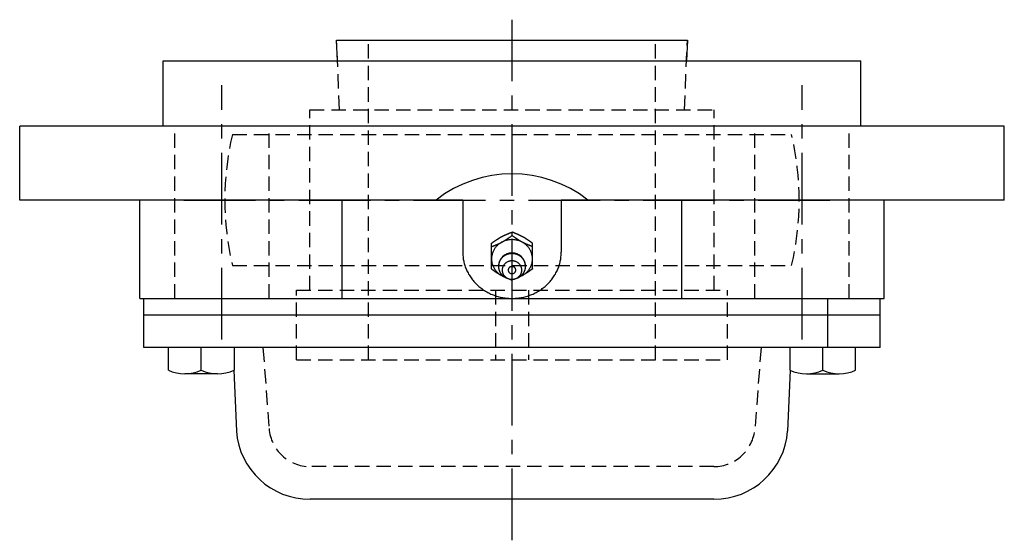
# Model space of a CAD drawing. Extents: x -130 to 297, y -130 to 297.
# Tile 6 of 6: x -120 to 120, y 170 to 297. Entities that reach past the tile are written whole.
import ezdxf

# ---------------------------------------------------------------- set-up
doc = ezdxf.new("R2010")
doc.units = 0
doc.header["$LTSCALE"] = 14
doc.linetypes.add('CENTER', pattern=[2, 1.25, -0.25, 0.25, -0.25])
doc.linetypes.add('HIDDEN', pattern=[0.375, 0.25, -0.125])
doc.layers.get('0').update_dxf_attribs({"linetype": 'CONTINUOUS'})
doc.layers.add('CENTER', color=1, linetype='CENTER')
doc.layers.add('HIDDEN', color=3, linetype='HIDDEN')

msp = doc.modelspace()

# ---------------------------------------------------------------- linework, layer by layer
for p, q in [((-42.54, 287), (-42.75, 292)), ((-42.75, 292), (42.75, 292)), ((42.75, 292), (42.54, 287)), ((-85, 287), (85, 287)), ((-85, 271), (-85, 287)), ((85, 271), (85, 287)), ((120, 271), (-120, 271)), ((-120, 253), (-120, 271)), ((120, 253), (120, 271)), ((-12, 253), (-120, 253)), ((-90.71, 229), (-90.71, 253)), ((-41.36, 229), (-41.36, 253)), ((-12, 253), (-12, 240.28)), ((12, 253), (12, 240.28)), ((120, 253), (12, 253)), ((41.36, 229), (41.36, 253)), ((90.71, 229), (90.71, 253)), ((-5, 236.2), (-5, 242.47)), ((5, 236.2), (5, 242.47)), ((-90.71, 229), (90.71, 229)), ((-89.76, 217), (-89.76, 229)), ((77, 217), (77, 229)), ((89.76, 217), (89.76, 229)), ((-89.76, 225), (89.76, 225)), ((89.76, 217), (-89.76, 217)), ((-83.76, 211.5), (-83.76, 217)), ((-75.76, 211.5), (-75.76, 217)), ((-67.76, 217), (-67.76, 211.5)), ((67.76, 217), (67.76, 211.5)), ((75.76, 211.5), (75.76, 217)), ((83.76, 211.5), (83.76, 217)), ((-67.78, 211.49), (-67.18, 196.64)), ((67.78, 211.49), (67.18, 196.64)), ((-71.76, 210.6), (-79.76, 210.6)), ((71.76, 210.6), (79.76, 210.6)), ((49.23, 180), (-49.23, 180))]:
    msp.add_line(p, q)
at = {"linetype": 'CONTINUOUS'}
msp.add_line((0, 244.34), (0, 245.18), dxfattribs=at)
for points in [[(-5, 242.47, 0), (-4.97, 242.49, 0), (-4.94, 242.51, 0), (-4.91, 242.53, 0), (-4.88, 242.55, 0), (-4.85, 242.57, 0), (-4.82, 242.59, 0), (-4.79, 242.61, 0), (-4.77, 242.63, 0), (-4.74, 242.65, 0), (-4.71, 242.68, 0), (-4.68, 242.69, 0), (-4.65, 242.72, 0), (-4.62, 242.74, 0), (-4.59, 242.76, 0), (-4.56, 242.78, 0), (-4.53, 242.8, 0), (-4.5, 242.82, 0), (-4.47, 242.84, 0), (-4.44, 242.86, 0), (-4.41, 242.88, 0), (-4.38, 242.9, 0), (-4.35, 242.92, 0), (-4.32, 242.94, 0), (-4.29, 242.97, 0), (-4.26, 242.99, 0), (-4.23, 243.01, 0), (-4.21, 243.03, 0), (-4.18, 243.05, 0), (-4.15, 243.07, 0), (-4.12, 243.09, 0), (-4.09, 243.11, 0), (-4.06, 243.13, 0), (-4.03, 243.15, 0), (-4, 243.17, 0), (-3.97, 243.19, 0), (-3.94, 243.21, 0), (-3.91, 243.23, 0), (-3.88, 243.25, 0), (-3.85, 243.27, 0), (-3.82, 243.29, 0), (-3.79, 243.31, 0), (-3.76, 243.33, 0), (-3.73, 243.35, 0), (-3.7, 243.37, 0), (-3.67, 243.39, 0), (-3.64, 243.41, 0), (-3.61, 243.43, 0), (-3.58, 243.45, 0), (-3.55, 243.47, 0), (-3.52, 243.49, 0), (-3.49, 243.5, 0), (-3.46, 243.52, 0), (-3.43, 243.54, 0), (-3.4, 243.56, 0), (-3.37, 243.58, 0), (-3.34, 243.6, 0), (-3.31, 243.62, 0), (-3.28, 243.64, 0), (-3.25, 243.66, 0), (-3.21, 243.68, 0), (-3.18, 243.69, 0), (-3.15, 243.71, 0), (-3.12, 243.73, 0), (-3.09, 243.75, 0), (-3.06, 243.77, 0), (-3.03, 243.79, 0), (-3, 243.81, 0), (-2.97, 243.82, 0), (-2.94, 243.84, 0), (-2.91, 243.86, 0), (-2.88, 243.88, 0), (-2.85, 243.9, 0), (-2.81, 243.91, 0), (-2.78, 243.93, 0), (-2.75, 243.95, 0), (-2.72, 243.97, 0), (-2.69, 243.98, 0), (-2.66, 244, 0), (-2.63, 244.02, 0), (-2.59, 244.03, 0), (-2.56, 244.05, 0), (-2.53, 244.07, 0), (-2.5, 244.09, 0), (-2.47, 244.1, 0), (-2.44, 244.12, 0), (-2.41, 244.13, 0), (-2.37, 244.15, 0), (-2.34, 244.17, 0), (-2.31, 244.18, 0), (-2.28, 244.2, 0), (-2.25, 244.22, 0), (-2.21, 244.23, 0), (-2.18, 244.25, 0), (-2.15, 244.26, 0), (-2.12, 244.28, 0), (-2.09, 244.29, 0), (-2.05, 244.31, 0), (-2.02, 244.33, 0), (-1.99, 244.34, 0), (-1.96, 244.36, 0), (-1.92, 244.37, 0), (-1.89, 244.39, 0), (-1.86, 244.4, 0), (-1.83, 244.42, 0), (-1.79, 244.43, 0), (-1.76, 244.45, 0), (-1.73, 244.46, 0), (-1.7, 244.48, 0), (-1.66, 244.49, 0), (-1.63, 244.51, 0), (-1.6, 244.52, 0), (-1.56, 244.54, 0), (-1.53, 244.55, 0), (-1.5, 244.56, 0), (-1.47, 244.58, 0), (-1.43, 244.59, 0), (-1.4, 244.61, 0), (-1.37, 244.62, 0), (-1.33, 244.64, 0), (-1.3, 244.65, 0), (-1.27, 244.66, 0), (-1.24, 244.68, 0), (-1.2, 244.69, 0), (-1.17, 244.71, 0), (-1.14, 244.72, 0), (-1.1, 244.74, 0), (-1.07, 244.75, 0), (-1.04, 244.76, 0), (-1, 244.78, 0), (-0.97, 244.79, 0), (-0.94, 244.8, 0), (-0.9, 244.82, 0), (-0.87, 244.83, 0), (-0.84, 244.84, 0), (-0.8, 244.86, 0), (-0.77, 244.87, 0), (-0.74, 244.88, 0), (-0.7, 244.9, 0), (-0.67, 244.91, 0), (-0.64, 244.93, 0), (-0.6, 244.94, 0), (-0.57, 244.95, 0), (-0.54, 244.97, 0), (-0.5, 244.98, 0), (-0.47, 244.99, 0), (-0.44, 245.01, 0), (-0.4, 245.02, 0), (-0.37, 245.03, 0), (-0.34, 245.05, 0), (-0.3, 245.06, 0), (-0.27, 245.07, 0), (-0.23, 245.09, 0), (-0.2, 245.1, 0), (-0.17, 245.11, 0), (-0.13, 245.12, 0), (-0.1, 245.14, 0), (-0.07, 245.15, 0), (-0.03, 245.16, 0), (0, 245.18, 0)], [(5, 242.47, 0), (4.97, 242.49, 0), (4.94, 242.51, 0), (4.91, 242.53, 0), (4.88, 242.55, 0), (4.85, 242.57, 0), (4.82, 242.59, 0), (4.79, 242.61, 0), (4.77, 242.63, 0), (4.74, 242.65, 0), (4.71, 242.68, 0), (4.68, 242.69, 0), (4.65, 242.72, 0), (4.62, 242.74, 0), (4.59, 242.76, 0), (4.56, 242.78, 0), (4.53, 242.8, 0), (4.5, 242.82, 0), (4.47, 242.84, 0), (4.44, 242.86, 0), (4.41, 242.88, 0), (4.38, 242.9, 0), (4.35, 242.92, 0), (4.32, 242.94, 0), (4.29, 242.97, 0), (4.26, 242.99, 0), (4.23, 243.01, 0), (4.21, 243.03, 0), (4.18, 243.05, 0), (4.15, 243.07, 0), (4.12, 243.09, 0), (4.09, 243.11, 0), (4.06, 243.13, 0), (4.03, 243.15, 0), (4, 243.17, 0), (3.97, 243.19, 0), (3.94, 243.21, 0), (3.91, 243.23, 0), (3.88, 243.25, 0), (3.85, 243.27, 0), (3.82, 243.29, 0), (3.79, 243.31, 0), (3.76, 243.33, 0), (3.73, 243.35, 0), (3.7, 243.37, 0), (3.67, 243.39, 0), (3.64, 243.41, 0), (3.61, 243.43, 0), (3.58, 243.45, 0), (3.55, 243.47, 0), (3.52, 243.49, 0), (3.49, 243.5, 0), (3.46, 243.52, 0), (3.43, 243.54, 0), (3.4, 243.56, 0), (3.37, 243.58, 0), (3.34, 243.6, 0), (3.31, 243.62, 0), (3.28, 243.64, 0), (3.25, 243.66, 0), (3.21, 243.68, 0), (3.18, 243.69, 0), (3.15, 243.71, 0), (3.12, 243.73, 0), (3.09, 243.75, 0), (3.06, 243.77, 0), (3.03, 243.79, 0), (3, 243.81, 0), (2.97, 243.82, 0), (2.94, 243.84, 0), (2.91, 243.86, 0), (2.88, 243.88, 0), (2.85, 243.9, 0), (2.81, 243.91, 0), (2.78, 243.93, 0), (2.75, 243.95, 0), (2.72, 243.97, 0), (2.69, 243.98, 0), (2.66, 244, 0), (2.63, 244.02, 0), (2.59, 244.03, 0), (2.56, 244.05, 0), (2.53, 244.07, 0), (2.5, 244.09, 0), (2.47, 244.1, 0), (2.44, 244.12, 0), (2.41, 244.13, 0), (2.37, 244.15, 0), (2.34, 244.17, 0), (2.31, 244.18, 0), (2.28, 244.2, 0), (2.25, 244.22, 0), (2.21, 244.23, 0), (2.18, 244.25, 0), (2.15, 244.26, 0), (2.12, 244.28, 0), (2.09, 244.29, 0), (2.05, 244.31, 0), (2.02, 244.33, 0), (1.99, 244.34, 0), (1.96, 244.36, 0), (1.92, 244.37, 0), (1.89, 244.39, 0), (1.86, 244.4, 0), (1.83, 244.42, 0), (1.79, 244.43, 0), (1.76, 244.45, 0), (1.73, 244.46, 0), (1.7, 244.48, 0), (1.66, 244.49, 0), (1.63, 244.51, 0), (1.6, 244.52, 0), (1.56, 244.54, 0), (1.53, 244.55, 0), (1.5, 244.56, 0), (1.47, 244.58, 0), (1.43, 244.59, 0), (1.4, 244.61, 0), (1.37, 244.62, 0), (1.33, 244.64, 0), (1.3, 244.65, 0), (1.27, 244.66, 0), (1.24, 244.68, 0), (1.2, 244.69, 0), (1.17, 244.71, 0), (1.14, 244.72, 0), (1.1, 244.74, 0), (1.07, 244.75, 0), (1.04, 244.76, 0), (1, 244.78, 0), (0.97, 244.79, 0), (0.94, 244.8, 0), (0.9, 244.82, 0), (0.87, 244.83, 0), (0.84, 244.84, 0), (0.8, 244.86, 0), (0.77, 244.87, 0), (0.74, 244.88, 0), (0.7, 244.9, 0), (0.67, 244.91, 0), (0.64, 244.93, 0), (0.6, 244.94, 0), (0.57, 244.95, 0), (0.54, 244.97, 0), (0.5, 244.98, 0), (0.47, 244.99, 0), (0.44, 245.01, 0), (0.4, 245.02, 0), (0.37, 245.03, 0), (0.34, 245.05, 0), (0.3, 245.06, 0), (0.27, 245.07, 0), (0.23, 245.09, 0), (0.2, 245.1, 0), (0.17, 245.11, 0), (0.13, 245.12, 0), (0.1, 245.14, 0), (0.07, 245.15, 0), (0.03, 245.16, 0), (0, 245.18, 0)], [(-5, 241.63, 0), (-4.97, 241.64, 0), (-4.93, 241.65, 0), (-4.9, 241.67, 0), (-4.87, 241.68, 0), (-4.83, 241.69, 0), (-4.8, 241.71, 0), (-4.77, 241.72, 0), (-4.73, 241.73, 0), (-4.7, 241.75, 0), (-4.66, 241.76, 0), (-4.63, 241.77, 0), (-4.6, 241.78, 0), (-4.56, 241.8, 0), (-4.53, 241.81, 0), (-4.5, 241.82, 0), (-4.46, 241.84, 0), (-4.43, 241.85, 0), (-4.4, 241.87, 0), (-4.36, 241.88, 0), (-4.33, 241.89, 0), (-4.3, 241.91, 0), (-4.26, 241.92, 0), (-4.23, 241.93, 0), (-4.2, 241.95, 0), (-4.16, 241.96, 0), (-4.13, 241.97, 0), (-4.1, 241.99, 0), (-4.06, 242, 0), (-4.03, 242.01, 0), (-4, 242.03, 0), (-3.96, 242.04, 0), (-3.93, 242.06, 0), (-3.9, 242.07, 0), (-3.86, 242.08, 0), (-3.83, 242.1, 0), (-3.8, 242.11, 0), (-3.76, 242.12, 0), (-3.73, 242.14, 0), (-3.7, 242.15, 0), (-3.67, 242.17, 0), (-3.63, 242.18, 0), (-3.6, 242.19, 0), (-3.57, 242.21, 0), (-3.53, 242.22, 0), (-3.5, 242.24, 0), (-3.47, 242.25, 0), (-3.43, 242.27, 0), (-3.4, 242.28, 0), (-3.37, 242.3, 0), (-3.34, 242.31, 0), (-3.3, 242.33, 0), (-3.27, 242.34, 0), (-3.24, 242.36, 0), (-3.21, 242.37, 0), (-3.17, 242.39, 0), (-3.14, 242.4, 0), (-3.11, 242.42, 0), (-3.08, 242.43, 0), (-3.04, 242.45, 0), (-3.01, 242.46, 0), (-2.98, 242.48, 0), (-2.95, 242.49, 0), (-2.91, 242.51, 0), (-2.88, 242.52, 0), (-2.85, 242.54, 0), (-2.82, 242.56, 0), (-2.79, 242.57, 0), (-2.75, 242.59, 0), (-2.72, 242.6, 0), (-2.69, 242.62, 0), (-2.66, 242.64, 0), (-2.63, 242.65, 0), (-2.59, 242.67, 0), (-2.56, 242.69, 0), (-2.53, 242.7, 0), (-2.5, 242.72, 0), (-2.47, 242.74, 0), (-2.44, 242.75, 0), (-2.4, 242.77, 0), (-2.37, 242.79, 0), (-2.34, 242.8, 0), (-2.31, 242.82, 0), (-2.28, 242.84, 0), (-2.25, 242.85, 0), (-2.22, 242.87, 0), (-2.19, 242.89, 0), (-2.15, 242.91, 0), (-2.12, 242.93, 0), (-2.09, 242.94, 0), (-2.06, 242.96, 0), (-2.03, 242.98, 0), (-2, 243, 0), (-1.97, 243.02, 0), (-1.94, 243.03, 0), (-1.91, 243.05, 0), (-1.88, 243.07, 0), (-1.85, 243.09, 0), (-1.81, 243.11, 0), (-1.78, 243.13, 0), (-1.75, 243.15, 0), (-1.72, 243.16, 0), (-1.69, 243.18, 0), (-1.66, 243.2, 0), (-1.63, 243.22, 0), (-1.6, 243.24, 0), (-1.57, 243.26, 0), (-1.54, 243.28, 0), (-1.51, 243.3, 0), (-1.48, 243.32, 0), (-1.45, 243.34, 0), (-1.42, 243.36, 0), (-1.39, 243.38, 0), (-1.36, 243.4, 0), (-1.33, 243.42, 0), (-1.3, 243.44, 0), (-1.27, 243.46, 0), (-1.24, 243.47, 0), (-1.21, 243.5, 0), (-1.18, 243.51, 0), (-1.15, 243.53, 0), (-1.12, 243.56, 0), (-1.09, 243.57, 0), (-1.06, 243.59, 0), (-1.03, 243.62, 0), (-1, 243.63, 0), (-0.97, 243.66, 0), (-0.94, 243.68, 0), (-0.91, 243.7, 0), (-0.88, 243.72, 0), (-0.85, 243.74, 0), (-0.82, 243.76, 0), (-0.79, 243.78, 0), (-0.76, 243.8, 0), (-0.74, 243.82, 0), (-0.71, 243.84, 0), (-0.68, 243.86, 0), (-0.65, 243.88, 0), (-0.62, 243.9, 0), (-0.59, 243.92, 0), (-0.56, 243.94, 0), (-0.53, 243.96, 0), (-0.5, 243.98, 0), (-0.47, 244, 0), (-0.44, 244.03, 0), (-0.41, 244.05, 0), (-0.38, 244.07, 0), (-0.35, 244.09, 0), (-0.32, 244.11, 0), (-0.29, 244.13, 0), (-0.26, 244.15, 0), (-0.23, 244.17, 0), (-0.21, 244.19, 0), (-0.18, 244.21, 0), (-0.15, 244.24, 0), (-0.12, 244.26, 0), (-0.09, 244.28, 0), (-0.06, 244.3, 0), (-0.03, 244.32, 0), (0, 244.34, 0)], [(5, 241.63, 0), (4.97, 241.64, 0), (4.93, 241.65, 0), (4.9, 241.67, 0), (4.87, 241.68, 0), (4.83, 241.69, 0), (4.8, 241.71, 0), (4.77, 241.72, 0), (4.73, 241.73, 0), (4.7, 241.75, 0), (4.66, 241.76, 0), (4.63, 241.77, 0), (4.6, 241.78, 0), (4.56, 241.8, 0), (4.53, 241.81, 0), (4.5, 241.82, 0), (4.46, 241.84, 0), (4.43, 241.85, 0), (4.4, 241.87, 0), (4.36, 241.88, 0), (4.33, 241.89, 0), (4.3, 241.91, 0), (4.26, 241.92, 0), (4.23, 241.93, 0), (4.2, 241.95, 0), (4.16, 241.96, 0), (4.13, 241.97, 0), (4.1, 241.99, 0), (4.06, 242, 0), (4.03, 242.01, 0), (4, 242.03, 0), (3.96, 242.04, 0), (3.93, 242.06, 0), (3.9, 242.07, 0), (3.86, 242.08, 0), (3.83, 242.1, 0), (3.8, 242.11, 0), (3.76, 242.12, 0), (3.73, 242.14, 0), (3.7, 242.15, 0), (3.67, 242.17, 0), (3.63, 242.18, 0), (3.6, 242.19, 0), (3.57, 242.21, 0), (3.53, 242.22, 0), (3.5, 242.24, 0), (3.47, 242.25, 0), (3.43, 242.27, 0), (3.4, 242.28, 0), (3.37, 242.3, 0), (3.34, 242.31, 0), (3.3, 242.33, 0), (3.27, 242.34, 0), (3.24, 242.36, 0), (3.21, 242.37, 0), (3.17, 242.39, 0), (3.14, 242.4, 0), (3.11, 242.42, 0), (3.08, 242.43, 0), (3.04, 242.45, 0), (3.01, 242.46, 0), (2.98, 242.48, 0), (2.95, 242.49, 0), (2.91, 242.51, 0), (2.88, 242.52, 0), (2.85, 242.54, 0), (2.82, 242.56, 0), (2.79, 242.57, 0), (2.75, 242.59, 0), (2.72, 242.6, 0), (2.69, 242.62, 0), (2.66, 242.64, 0), (2.63, 242.65, 0), (2.59, 242.67, 0), (2.56, 242.69, 0), (2.53, 242.7, 0), (2.5, 242.72, 0), (2.47, 242.74, 0), (2.44, 242.75, 0), (2.4, 242.77, 0), (2.37, 242.79, 0), (2.34, 242.8, 0), (2.31, 242.82, 0), (2.28, 242.84, 0), (2.25, 242.85, 0), (2.22, 242.87, 0), (2.19, 242.89, 0), (2.15, 242.91, 0), (2.12, 242.93, 0), (2.09, 242.94, 0), (2.06, 242.96, 0), (2.03, 242.98, 0), (2, 243, 0), (1.97, 243.02, 0), (1.94, 243.03, 0), (1.91, 243.05, 0), (1.88, 243.07, 0), (1.85, 243.09, 0), (1.81, 243.11, 0), (1.78, 243.13, 0), (1.75, 243.15, 0), (1.72, 243.16, 0), (1.69, 243.18, 0), (1.66, 243.2, 0), (1.63, 243.22, 0), (1.6, 243.24, 0), (1.57, 243.26, 0), (1.54, 243.28, 0), (1.51, 243.3, 0), (1.48, 243.32, 0), (1.45, 243.34, 0), (1.42, 243.36, 0), (1.39, 243.38, 0), (1.36, 243.4, 0), (1.33, 243.42, 0), (1.3, 243.44, 0), (1.27, 243.46, 0), (1.24, 243.47, 0), (1.21, 243.5, 0), (1.18, 243.51, 0), (1.15, 243.53, 0), (1.12, 243.56, 0), (1.09, 243.57, 0), (1.06, 243.59, 0), (1.03, 243.62, 0), (1, 243.63, 0), (0.97, 243.66, 0), (0.94, 243.68, 0), (0.91, 243.7, 0), (0.88, 243.72, 0), (0.85, 243.74, 0), (0.82, 243.76, 0), (0.79, 243.78, 0), (0.76, 243.8, 0), (0.74, 243.82, 0), (0.71, 243.84, 0), (0.68, 243.86, 0), (0.65, 243.88, 0), (0.62, 243.9, 0), (0.59, 243.92, 0), (0.56, 243.94, 0), (0.53, 243.96, 0), (0.5, 243.98, 0), (0.47, 244, 0), (0.44, 244.03, 0), (0.41, 244.05, 0), (0.38, 244.07, 0), (0.35, 244.09, 0), (0.32, 244.11, 0), (0.29, 244.13, 0), (0.26, 244.15, 0), (0.23, 244.17, 0), (0.21, 244.19, 0), (0.18, 244.21, 0), (0.15, 244.24, 0), (0.12, 244.26, 0), (0.09, 244.28, 0), (0.06, 244.3, 0), (0.03, 244.32, 0), (0, 244.34, 0)], [(-12, 240.28, 0), (-12, 240, 0), (-11.99, 239.72, 0), (-11.97, 239.45, 0), (-11.94, 239.17, 0), (-11.91, 238.9, 0), (-11.87, 238.62, 0), (-11.82, 238.35, 0), (-11.77, 238.08, 0), (-11.71, 237.81, 0), (-11.64, 237.54, 0), (-11.57, 237.27, 0), (-11.48, 237, 0), (-11.39, 236.74, 0), (-11.3, 236.48, 0), (-11.2, 236.22, 0), (-11.09, 235.96, 0), (-10.97, 235.71, 0), (-10.85, 235.46, 0), (-10.72, 235.21, 0), (-10.58, 234.96, 0), (-10.44, 234.72, 0), (-10.29, 234.48, 0), (-10.14, 234.24, 0), (-9.98, 234.01, 0), (-9.81, 233.78, 0), (-9.64, 233.56, 0), (-9.46, 233.34, 0), (-9.28, 233.12, 0), (-9.09, 232.91, 0), (-8.89, 232.7, 0), (-8.69, 232.5, 0), (-8.49, 232.3, 0), (-8.27, 232.11, 0), (-8.06, 231.92, 0), (-7.84, 231.74, 0), (-7.61, 231.56, 0), (-7.38, 231.39, 0), (-7.15, 231.22, 0), (-6.91, 231.06, 0), (-6.67, 230.9, 0), (-6.42, 230.75, 0), (-6.17, 230.6, 0), (-5.91, 230.47, 0), (-5.66, 230.33, 0), (-5.4, 230.2, 0), (-5.13, 230.08, 0), (-4.86, 229.97, 0), (-4.59, 229.86, 0), (-4.32, 229.76, 0), (-4.04, 229.66, 0), (-3.76, 229.57, 0), (-3.48, 229.49, 0), (-3.2, 229.41, 0), (-2.92, 229.34, 0), (-2.63, 229.27, 0), (-2.34, 229.22, 0), (-2.05, 229.17, 0), (-1.76, 229.12, 0), (-1.47, 229.09, 0), (-1.18, 229.05, 0), (-0.88, 229.03, 0), (-0.59, 229.01, 0), (-0.29, 229, 0), (0, 229, 0), (0.29, 229, 0), (0.59, 229.01, 0), (0.88, 229.03, 0), (1.18, 229.05, 0), (1.47, 229.09, 0), (1.76, 229.12, 0), (2.05, 229.17, 0), (2.34, 229.22, 0), (2.63, 229.27, 0), (2.92, 229.34, 0), (3.2, 229.41, 0), (3.48, 229.49, 0), (3.76, 229.57, 0), (4.04, 229.66, 0), (4.32, 229.76, 0), (4.59, 229.86, 0), (4.86, 229.97, 0), (5.13, 230.08, 0), (5.4, 230.2, 0), (5.66, 230.33, 0), (5.91, 230.47, 0), (6.17, 230.6, 0), (6.42, 230.75, 0), (6.67, 230.9, 0), (6.91, 231.06, 0), (7.15, 231.22, 0), (7.38, 231.39, 0), (7.61, 231.56, 0), (7.84, 231.74, 0), (8.06, 231.92, 0), (8.27, 232.11, 0), (8.49, 232.3, 0), (8.69, 232.5, 0), (8.89, 232.7, 0), (9.09, 232.91, 0), (9.28, 233.12, 0), (9.46, 233.34, 0), (9.64, 233.56, 0), (9.81, 233.78, 0), (9.98, 234.01, 0), (10.14, 234.24, 0), (10.29, 234.48, 0), (10.44, 234.72, 0), (10.58, 234.96, 0), (10.72, 235.21, 0), (10.85, 235.46, 0), (10.97, 235.71, 0), (11.09, 235.96, 0), (11.2, 236.22, 0), (11.3, 236.48, 0), (11.39, 236.74, 0), (11.48, 237, 0), (11.57, 237.27, 0), (11.64, 237.54, 0), (11.71, 237.81, 0), (11.77, 238.08, 0), (11.82, 238.35, 0), (11.87, 238.62, 0), (11.91, 238.9, 0), (11.94, 239.17, 0), (11.97, 239.45, 0), (11.99, 239.72, 0), (12, 240, 0), (12, 240.28, 0)], [(-5, 236.2, 0), (-4.98, 236.19, 0), (-4.96, 236.17, 0), (-4.94, 236.16, 0), (-4.92, 236.15, 0), (-4.9, 236.13, 0), (-4.88, 236.12, 0), (-4.86, 236.1, 0), (-4.85, 236.09, 0), (-4.83, 236.08, 0), (-4.81, 236.06, 0), (-4.79, 236.05, 0), (-4.77, 236.04, 0), (-4.75, 236.02, 0), (-4.73, 236.01, 0), (-4.71, 236, 0), (-4.69, 235.98, 0), (-4.67, 235.97, 0), (-4.65, 235.95, 0), (-4.63, 235.94, 0), (-4.61, 235.93, 0), (-4.59, 235.91, 0), (-4.57, 235.9, 0), (-4.55, 235.88, 0), (-4.53, 235.87, 0), (-4.52, 235.86, 0), (-4.5, 235.84, 0), (-4.48, 235.83, 0), (-4.46, 235.82, 0), (-4.44, 235.8, 0), (-4.42, 235.79, 0), (-4.4, 235.78, 0), (-4.38, 235.76, 0), (-4.36, 235.75, 0), (-4.34, 235.74, 0), (-4.32, 235.72, 0), (-4.3, 235.71, 0), (-4.28, 235.69, 0), (-4.26, 235.68, 0), (-4.24, 235.67, 0), (-4.22, 235.65, 0), (-4.2, 235.64, 0), (-4.18, 235.63, 0), (-4.16, 235.61, 0), (-4.14, 235.6, 0), (-4.13, 235.59, 0), (-4.11, 235.57, 0), (-4.09, 235.56, 0), (-4.07, 235.55, 0), (-4.05, 235.53, 0), (-4.03, 235.52, 0), (-4.01, 235.5, 0), (-3.99, 235.49, 0), (-3.97, 235.48, 0), (-3.95, 235.47, 0), (-3.93, 235.45, 0), (-3.91, 235.44, 0), (-3.89, 235.43, 0), (-3.87, 235.41, 0), (-3.85, 235.4, 0), (-3.83, 235.39, 0), (-3.81, 235.37, 0), (-3.79, 235.36, 0), (-3.77, 235.35, 0), (-3.75, 235.33, 0), (-3.73, 235.32, 0), (-3.71, 235.31, 0), (-3.69, 235.29, 0), (-3.67, 235.28, 0), (-3.65, 235.27, 0), (-3.63, 235.26, 0), (-3.61, 235.24, 0), (-3.59, 235.23, 0), (-3.57, 235.22, 0), (-3.55, 235.2, 0), (-3.53, 235.19, 0), (-3.51, 235.18, 0), (-3.49, 235.17, 0), (-3.47, 235.15, 0), (-3.45, 235.14, 0), (-3.43, 235.13, 0), (-3.41, 235.12, 0), (-3.39, 235.1, 0), (-3.37, 235.09, 0), (-3.35, 235.08, 0), (-3.33, 235.06, 0), (-3.31, 235.05, 0), (-3.29, 235.04, 0), (-3.27, 235.03, 0), (-3.25, 235.01, 0), (-3.23, 235, 0), (-3.21, 234.99, 0), (-3.19, 234.98, 0), (-3.17, 234.97, 0), (-3.15, 234.95, 0), (-3.13, 234.94, 0), (-3.11, 234.93, 0), (-3.09, 234.92, 0), (-3.07, 234.9, 0), (-3.05, 234.89, 0), (-3.03, 234.88, 0), (-3.01, 234.87, 0), (-2.99, 234.86, 0), (-2.97, 234.84, 0), (-2.95, 234.83, 0), (-2.93, 234.82, 0), (-2.91, 234.81, 0), (-2.89, 234.8, 0), (-2.87, 234.78, 0), (-2.85, 234.77, 0), (-2.83, 234.76, 0), (-2.81, 234.75, 0), (-2.79, 234.74, 0), (-2.77, 234.73, 0), (-2.74, 234.72, 0), (-2.72, 234.7, 0), (-2.7, 234.69, 0), (-2.68, 234.68, 0), (-2.66, 234.67, 0), (-2.64, 234.66, 0), (-2.62, 234.65, 0), (-2.6, 234.63, 0), (-2.58, 234.62, 0), (-2.56, 234.61, 0), (-2.54, 234.6, 0), (-2.52, 234.59, 0), (-2.5, 234.58, 0), (-2.48, 234.57, 0), (-2.45, 234.56, 0), (-2.43, 234.55, 0), (-2.41, 234.54, 0), (-2.39, 234.53, 0), (-2.37, 234.51, 0), (-2.35, 234.5, 0), (-2.33, 234.49, 0), (-2.31, 234.48, 0), (-2.29, 234.47, 0), (-2.27, 234.46, 0), (-2.24, 234.45, 0), (-2.22, 234.44, 0), (-2.2, 234.43, 0), (-2.18, 234.42, 0), (-2.16, 234.41, 0), (-2.14, 234.4, 0), (-2.12, 234.39, 0), (-2.1, 234.38, 0), (-2.07, 234.37, 0), (-2.05, 234.36, 0), (-2.03, 234.35, 0), (-2.01, 234.34, 0), (-1.99, 234.33, 0), (-1.97, 234.32, 0), (-1.95, 234.31, 0), (-1.93, 234.29, 0), (-1.9, 234.28, 0), (-1.88, 234.28, 0), (-1.86, 234.26, 0), (-1.84, 234.25, 0), (-1.82, 234.25, 0), (-1.8, 234.24, 0)], [(5, 236.2, 0), (4.98, 236.19, 0), (4.96, 236.17, 0), (4.94, 236.16, 0), (4.92, 236.15, 0), (4.9, 236.13, 0), (4.88, 236.12, 0), (4.86, 236.1, 0), (4.85, 236.09, 0), (4.83, 236.08, 0), (4.81, 236.06, 0), (4.79, 236.05, 0), (4.77, 236.04, 0), (4.75, 236.02, 0), (4.73, 236.01, 0), (4.71, 236, 0), (4.69, 235.98, 0), (4.67, 235.97, 0), (4.65, 235.95, 0), (4.63, 235.94, 0), (4.61, 235.93, 0), (4.59, 235.91, 0), (4.57, 235.9, 0), (4.55, 235.88, 0), (4.53, 235.87, 0), (4.52, 235.86, 0), (4.5, 235.84, 0), (4.48, 235.83, 0), (4.46, 235.82, 0), (4.44, 235.8, 0), (4.42, 235.79, 0), (4.4, 235.78, 0), (4.38, 235.76, 0), (4.36, 235.75, 0), (4.34, 235.74, 0), (4.32, 235.72, 0), (4.3, 235.71, 0), (4.28, 235.69, 0), (4.26, 235.68, 0), (4.24, 235.67, 0), (4.22, 235.65, 0), (4.2, 235.64, 0), (4.18, 235.63, 0), (4.16, 235.61, 0), (4.14, 235.6, 0), (4.13, 235.59, 0), (4.11, 235.57, 0), (4.09, 235.56, 0), (4.07, 235.55, 0), (4.05, 235.53, 0), (4.03, 235.52, 0), (4.01, 235.5, 0), (3.99, 235.49, 0), (3.97, 235.48, 0), (3.95, 235.47, 0), (3.93, 235.45, 0), (3.91, 235.44, 0), (3.89, 235.43, 0), (3.87, 235.41, 0), (3.85, 235.4, 0), (3.83, 235.39, 0), (3.81, 235.37, 0), (3.79, 235.36, 0), (3.77, 235.35, 0), (3.75, 235.33, 0), (3.73, 235.32, 0), (3.71, 235.31, 0), (3.69, 235.29, 0), (3.67, 235.28, 0), (3.65, 235.27, 0), (3.63, 235.26, 0), (3.61, 235.24, 0), (3.59, 235.23, 0), (3.57, 235.22, 0), (3.55, 235.2, 0), (3.53, 235.19, 0), (3.51, 235.18, 0), (3.49, 235.17, 0), (3.47, 235.15, 0), (3.45, 235.14, 0), (3.43, 235.13, 0), (3.41, 235.12, 0), (3.39, 235.1, 0), (3.37, 235.09, 0), (3.35, 235.08, 0), (3.33, 235.06, 0), (3.31, 235.05, 0), (3.29, 235.04, 0), (3.27, 235.03, 0), (3.25, 235.01, 0), (3.23, 235, 0), (3.21, 234.99, 0), (3.19, 234.98, 0), (3.17, 234.97, 0), (3.15, 234.95, 0), (3.13, 234.94, 0), (3.11, 234.93, 0), (3.09, 234.92, 0), (3.07, 234.9, 0), (3.05, 234.89, 0), (3.03, 234.88, 0), (3.01, 234.87, 0), (2.99, 234.86, 0), (2.97, 234.84, 0), (2.95, 234.83, 0), (2.93, 234.82, 0), (2.91, 234.81, 0), (2.89, 234.8, 0), (2.87, 234.78, 0), (2.85, 234.77, 0), (2.83, 234.76, 0), (2.81, 234.75, 0), (2.79, 234.74, 0), (2.77, 234.73, 0), (2.74, 234.72, 0), (2.72, 234.7, 0), (2.7, 234.69, 0), (2.68, 234.68, 0), (2.66, 234.67, 0), (2.64, 234.66, 0), (2.62, 234.65, 0), (2.6, 234.63, 0), (2.58, 234.62, 0), (2.56, 234.61, 0), (2.54, 234.6, 0), (2.52, 234.59, 0), (2.5, 234.58, 0), (2.48, 234.57, 0), (2.45, 234.56, 0), (2.43, 234.55, 0), (2.41, 234.54, 0), (2.39, 234.53, 0), (2.37, 234.51, 0), (2.35, 234.5, 0), (2.33, 234.49, 0), (2.31, 234.48, 0), (2.29, 234.47, 0), (2.27, 234.46, 0), (2.24, 234.45, 0), (2.22, 234.44, 0), (2.2, 234.43, 0), (2.18, 234.42, 0), (2.16, 234.41, 0), (2.14, 234.4, 0), (2.12, 234.39, 0), (2.1, 234.38, 0), (2.07, 234.37, 0), (2.05, 234.36, 0), (2.03, 234.35, 0), (2.01, 234.34, 0), (1.99, 234.33, 0), (1.97, 234.32, 0), (1.95, 234.31, 0), (1.93, 234.29, 0), (1.9, 234.28, 0), (1.88, 234.28, 0), (1.86, 234.26, 0), (1.84, 234.25, 0), (1.82, 234.25, 0), (1.8, 234.24, 0)], [(-0.62, 233.74, 0), (-0.62, 233.73, 0), (-0.61, 233.73, 0), (-0.61, 233.73, 0), (-0.6, 233.73, 0), (-0.6, 233.72, 0), (-0.59, 233.72, 0), (-0.59, 233.72, 0), (-0.58, 233.72, 0), (-0.58, 233.72, 0), (-0.57, 233.72, 0), (-0.57, 233.71, 0), (-0.56, 233.71, 0), (-0.56, 233.71, 0), (-0.55, 233.71, 0), (-0.55, 233.71, 0), (-0.54, 233.7, 0), (-0.54, 233.7, 0), (-0.53, 233.7, 0), (-0.53, 233.7, 0), (-0.52, 233.7, 0), (-0.52, 233.69, 0), (-0.51, 233.69, 0), (-0.51, 233.69, 0), (-0.5, 233.69, 0), (-0.5, 233.69, 0), (-0.49, 233.68, 0), (-0.49, 233.68, 0), (-0.48, 233.68, 0), (-0.48, 233.68, 0), (-0.47, 233.68, 0), (-0.47, 233.67, 0), (-0.46, 233.67, 0), (-0.46, 233.67, 0), (-0.45, 233.67, 0), (-0.45, 233.67, 0), (-0.44, 233.66, 0), (-0.44, 233.66, 0), (-0.43, 233.66, 0), (-0.43, 233.66, 0), (-0.43, 233.66, 0), (-0.42, 233.66, 0), (-0.42, 233.65, 0), (-0.41, 233.65, 0), (-0.41, 233.65, 0), (-0.4, 233.65, 0), (-0.4, 233.65, 0), (-0.39, 233.64, 0), (-0.39, 233.64, 0), (-0.38, 233.64, 0), (-0.38, 233.64, 0), (-0.37, 233.63, 0), (-0.37, 233.63, 0), (-0.36, 233.63, 0), (-0.36, 233.63, 0), (-0.35, 233.63, 0), (-0.35, 233.63, 0), (-0.34, 233.62, 0), (-0.34, 233.62, 0), (-0.33, 233.62, 0), (-0.33, 233.62, 0), (-0.32, 233.62, 0), (-0.32, 233.61, 0), (-0.31, 233.61, 0), (-0.31, 233.61, 0), (-0.3, 233.61, 0), (-0.3, 233.61, 0), (-0.29, 233.6, 0), (-0.29, 233.6, 0), (-0.28, 233.6, 0), (-0.28, 233.6, 0), (-0.27, 233.6, 0), (-0.27, 233.59, 0), (-0.26, 233.59, 0), (-0.26, 233.59, 0), (-0.25, 233.59, 0), (-0.25, 233.59, 0), (-0.24, 233.59, 0), (-0.24, 233.58, 0), (-0.23, 233.58, 0), (-0.23, 233.58, 0), (-0.22, 233.58, 0), (-0.22, 233.57, 0), (-0.22, 233.57, 0), (-0.21, 233.57, 0), (-0.21, 233.57, 0), (-0.2, 233.57, 0), (-0.2, 233.57, 0), (-0.19, 233.56, 0), (-0.19, 233.56, 0), (-0.18, 233.56, 0), (-0.18, 233.56, 0), (-0.17, 233.56, 0), (-0.17, 233.55, 0), (-0.16, 233.55, 0), (-0.16, 233.55, 0), (-0.15, 233.55, 0), (-0.15, 233.55, 0), (-0.14, 233.54, 0), (-0.14, 233.54, 0), (-0.13, 233.54, 0), (-0.13, 233.54, 0), (-0.12, 233.54, 0), (-0.12, 233.53, 0), (-0.11, 233.53, 0), (-0.11, 233.53, 0), (-0.1, 233.53, 0), (-0.1, 233.53, 0), (-0.09, 233.53, 0), (-0.09, 233.52, 0), (-0.08, 233.52, 0), (-0.08, 233.52, 0), (-0.07, 233.52, 0), (-0.07, 233.52, 0), (-0.06, 233.51, 0), (-0.06, 233.51, 0), (-0.05, 233.51, 0), (-0.05, 233.51, 0), (-0.04, 233.51, 0), (-0.04, 233.5, 0), (-0.03, 233.5, 0), (-0.03, 233.5, 0), (-0.02, 233.5, 0), (-0.02, 233.5, 0), (-0.01, 233.49, 0), (-0.01, 233.49, 0), (0, 233.49, 0), (0, 233.49, 0)], [(0.62, 233.74, 0), (0.62, 233.73, 0), (0.61, 233.73, 0), (0.61, 233.73, 0), (0.6, 233.73, 0), (0.6, 233.72, 0), (0.59, 233.72, 0), (0.59, 233.72, 0), (0.58, 233.72, 0), (0.58, 233.72, 0), (0.57, 233.72, 0), (0.57, 233.71, 0), (0.56, 233.71, 0), (0.56, 233.71, 0), (0.55, 233.71, 0), (0.55, 233.71, 0), (0.54, 233.7, 0), (0.54, 233.7, 0), (0.53, 233.7, 0), (0.53, 233.7, 0), (0.52, 233.7, 0), (0.52, 233.69, 0), (0.51, 233.69, 0), (0.51, 233.69, 0), (0.5, 233.69, 0), (0.5, 233.69, 0), (0.49, 233.68, 0), (0.49, 233.68, 0), (0.48, 233.68, 0), (0.48, 233.68, 0), (0.47, 233.68, 0), (0.47, 233.67, 0), (0.46, 233.67, 0), (0.46, 233.67, 0), (0.45, 233.67, 0), (0.45, 233.67, 0), (0.44, 233.66, 0), (0.44, 233.66, 0), (0.43, 233.66, 0), (0.43, 233.66, 0), (0.43, 233.66, 0), (0.42, 233.66, 0), (0.42, 233.65, 0), (0.41, 233.65, 0), (0.41, 233.65, 0), (0.4, 233.65, 0), (0.4, 233.65, 0), (0.39, 233.64, 0), (0.39, 233.64, 0), (0.38, 233.64, 0), (0.38, 233.64, 0), (0.37, 233.63, 0), (0.37, 233.63, 0), (0.36, 233.63, 0), (0.36, 233.63, 0), (0.35, 233.63, 0), (0.35, 233.63, 0), (0.34, 233.62, 0), (0.34, 233.62, 0), (0.33, 233.62, 0), (0.33, 233.62, 0), (0.32, 233.62, 0), (0.32, 233.61, 0), (0.31, 233.61, 0), (0.31, 233.61, 0), (0.3, 233.61, 0), (0.3, 233.61, 0), (0.29, 233.6, 0), (0.29, 233.6, 0), (0.28, 233.6, 0), (0.28, 233.6, 0), (0.27, 233.6, 0), (0.27, 233.59, 0), (0.26, 233.59, 0), (0.26, 233.59, 0), (0.25, 233.59, 0), (0.25, 233.59, 0), (0.24, 233.59, 0), (0.24, 233.58, 0), (0.23, 233.58, 0), (0.23, 233.58, 0), (0.22, 233.58, 0), (0.22, 233.57, 0), (0.22, 233.57, 0), (0.21, 233.57, 0), (0.21, 233.57, 0), (0.2, 233.57, 0), (0.2, 233.57, 0), (0.19, 233.56, 0), (0.19, 233.56, 0), (0.18, 233.56, 0), (0.18, 233.56, 0), (0.17, 233.56, 0), (0.17, 233.55, 0), (0.16, 233.55, 0), (0.16, 233.55, 0), (0.15, 233.55, 0), (0.15, 233.55, 0), (0.14, 233.54, 0), (0.14, 233.54, 0), (0.13, 233.54, 0), (0.13, 233.54, 0), (0.12, 233.54, 0), (0.12, 233.53, 0), (0.11, 233.53, 0), (0.11, 233.53, 0), (0.1, 233.53, 0), (0.1, 233.53, 0), (0.09, 233.53, 0), (0.09, 233.52, 0), (0.08, 233.52, 0), (0.08, 233.52, 0), (0.07, 233.52, 0), (0.07, 233.52, 0), (0.06, 233.51, 0), (0.06, 233.51, 0), (0.05, 233.51, 0), (0.05, 233.51, 0), (0.04, 233.51, 0), (0.04, 233.5, 0), (0.03, 233.5, 0), (0.03, 233.5, 0), (0.02, 233.5, 0), (0.02, 233.5, 0), (0.01, 233.49, 0), (0.01, 233.49, 0), (0, 233.49, 0), (0, 233.49, 0)]]:
    msp.add_polyline3d(points)
for points in [[(2.53, 234.6, 0), (2.71, 234.7, 0), (2.87, 234.81, 0), (3.04, 234.92, 0), (3.2, 235.04, 0), (3.35, 235.16, 0), (3.5, 235.29, 0), (3.64, 235.43, 0), (3.78, 235.57, 0), (3.91, 235.72, 0), (4.03, 235.87, 0), (4.15, 236.03, 0), (4.26, 236.19, 0), (4.36, 236.36, 0), (4.46, 236.53, 0), (4.55, 236.7, 0), (4.63, 236.88, 0), (4.7, 237.05, 0), (4.77, 237.24, 0), (4.83, 237.42, 0), (4.88, 237.6, 0), (4.92, 237.79, 0), (4.95, 237.98, 0), (4.97, 238.17, 0), (4.99, 238.36, 0), (5, 238.56, 0), (5, 238.75, 0), (4.99, 238.94, 0), (4.97, 239.13, 0), (4.95, 239.32, 0), (4.92, 239.51, 0), (4.87, 239.7, 0), (4.82, 239.88, 0), (4.77, 240.07, 0), (4.7, 240.25, 0), (4.63, 240.43, 0), (4.55, 240.6, 0), (4.46, 240.78, 0), (4.36, 240.94, 0), (4.26, 241.11, 0), (4.15, 241.27, 0), (4.03, 241.43, 0), (3.91, 241.58, 0), (3.78, 241.73, 0), (3.64, 241.87, 0), (3.5, 242.01, 0), (3.35, 242.14, 0), (3.2, 242.26, 0), (3.04, 242.38, 0), (2.87, 242.5, 0), (2.7, 242.6, 0), (2.53, 242.7, 0), (2.35, 242.8, 0), (2.17, 242.88, 0), (1.98, 242.96, 0), (1.79, 243.03, 0), (1.6, 243.1, 0), (1.41, 243.16, 0), (1.21, 243.21, 0), (1.01, 243.25, 0), (0.81, 243.28, 0), (0.61, 243.31, 0), (0.41, 243.33, 0), (0.2, 243.34, 0), (0, 243.35, 0), (-0.2, 243.34, 0), (-0.41, 243.33, 0), (-0.61, 243.31, 0), (-0.81, 243.28, 0), (-1.01, 243.25, 0), (-1.21, 243.21, 0), (-1.41, 243.16, 0), (-1.6, 243.1, 0), (-1.79, 243.03, 0), (-1.98, 242.96, 0), (-2.17, 242.88, 0), (-2.35, 242.8, 0), (-2.53, 242.7, 0), (-2.7, 242.6, 0), (-2.87, 242.5, 0), (-3.04, 242.38, 0), (-3.2, 242.26, 0), (-3.35, 242.14, 0), (-3.5, 242.01, 0), (-3.64, 241.87, 0), (-3.78, 241.73, 0), (-3.91, 241.58, 0), (-4.03, 241.43, 0), (-4.15, 241.27, 0), (-4.26, 241.11, 0), (-4.36, 240.94, 0), (-4.46, 240.78, 0), (-4.55, 240.6, 0), (-4.63, 240.43, 0), (-4.7, 240.25, 0), (-4.77, 240.07, 0), (-4.82, 239.88, 0), (-4.87, 239.7, 0), (-4.92, 239.51, 0), (-4.95, 239.32, 0), (-4.97, 239.13, 0), (-4.99, 238.94, 0), (-5, 238.75, 0), (-5, 238.56, 0), (-4.99, 238.36, 0), (-4.97, 238.17, 0), (-4.95, 237.98, 0), (-4.92, 237.79, 0), (-4.88, 237.6, 0), (-4.83, 237.42, 0), (-4.77, 237.24, 0), (-4.7, 237.05, 0), (-4.63, 236.88, 0), (-4.55, 236.7, 0), (-4.46, 236.53, 0), (-4.36, 236.36, 0), (-4.26, 236.19, 0), (-4.15, 236.03, 0), (-4.03, 235.87, 0), (-3.91, 235.72, 0), (-3.78, 235.57, 0), (-3.64, 235.43, 0), (-3.5, 235.29, 0), (-3.35, 235.16, 0), (-3.2, 235.04, 0), (-3.04, 234.92, 0), (-2.87, 234.81, 0), (-2.71, 234.7, 0), (-2.53, 234.6, 0)], [(0, 239.94, 0), (-0.07, 239.94, 0), (-0.14, 239.94, 0), (-0.22, 239.93, 0), (-0.29, 239.93, 0), (-0.36, 239.92, 0), (-0.43, 239.91, 0), (-0.5, 239.9, 0), (-0.57, 239.89, 0), (-0.64, 239.88, 0), (-0.71, 239.86, 0), (-0.78, 239.85, 0), (-0.85, 239.83, 0), (-0.92, 239.81, 0), (-0.99, 239.79, 0), (-1.06, 239.77, 0), (-1.13, 239.75, 0), (-1.2, 239.73, 0), (-1.26, 239.7, 0), (-1.33, 239.68, 0), (-1.39, 239.65, 0), (-1.46, 239.62, 0), (-1.52, 239.59, 0), (-1.59, 239.56, 0), (-1.65, 239.52, 0), (-1.71, 239.49, 0), (-1.77, 239.45, 0), (-1.83, 239.41, 0), (-1.89, 239.38, 0), (-1.95, 239.34, 0), (-2.01, 239.3, 0), (-2.07, 239.25, 0), (-2.12, 239.21, 0), (-2.18, 239.17, 0), (-2.23, 239.12, 0), (-2.28, 239.08, 0), (-2.33, 239.03, 0), (-2.38, 238.98, 0), (-2.43, 238.93, 0), (-2.48, 238.88, 0), (-2.53, 238.83, 0), (-2.57, 238.78, 0), (-2.62, 238.72, 0), (-2.66, 238.67, 0), (-2.7, 238.62, 0), (-2.74, 238.56, 0), (-2.78, 238.5, 0), (-2.82, 238.44, 0), (-2.86, 238.39, 0), (-2.89, 238.33, 0), (-2.93, 238.27, 0), (-2.96, 238.21, 0), (-2.99, 238.15, 0), (-3.02, 238.09, 0), (-3.05, 238.02, 0), (-3.08, 237.96, 0), (-3.1, 237.9, 0), (-3.13, 237.83, 0), (-3.15, 237.77, 0), (-3.17, 237.7, 0), (-3.19, 237.64, 0), (-3.21, 237.57, 0), (-3.22, 237.51, 0), (-3.24, 237.44, 0), (-3.25, 237.38, 0), (-3.26, 237.31, 0), (-3.27, 237.24, 0), (-3.28, 237.17, 0), (-3.29, 237.11, 0), (-3.29, 237.04, 0), (-3.3, 236.97, 0), (-3.3, 236.9, 0), (-3.3, 236.84, 0), (-3.3, 236.77, 0), (-3.3, 236.7, 0), (-3.29, 236.63, 0), (-3.29, 236.57, 0), (-3.28, 236.5, 0), (-3.27, 236.43, 0), (-3.26, 236.36, 0), (-3.25, 236.3, 0), (-3.24, 236.23, 0), (-3.22, 236.16, 0), (-3.21, 236.1, 0), (-3.19, 236.03, 0), (-3.17, 235.97, 0), (-3.15, 235.9, 0), (-3.12, 235.84, 0), (-3.1, 235.78, 0), (-3.08, 235.71, 0), (-3.05, 235.65, 0), (-3.02, 235.59, 0), (-2.99, 235.53, 0), (-2.96, 235.46, 0), (-2.93, 235.4, 0), (-2.89, 235.34, 0), (-2.86, 235.28, 0), (-2.82, 235.23, 0), (-2.78, 235.17, 0), (-2.74, 235.11, 0), (-2.7, 235.06, 0), (-2.66, 235, 0), (-2.62, 234.95, 0), (-2.57, 234.9, 0), (-2.53, 234.84, 0), (-2.48, 234.79, 0), (-2.43, 234.74, 0), (-2.38, 234.69, 0), (-2.33, 234.64, 0), (-2.28, 234.6, 0), (-2.23, 234.55, 0), (-2.17, 234.5, 0), (-2.12, 234.46, 0), (-2.06, 234.42, 0), (-2.01, 234.38, 0), (-1.95, 234.34, 0), (-1.89, 234.3, 0), (-1.83, 234.26, 0), (-1.77, 234.22, 0), (-1.71, 234.19, 0), (-1.65, 234.15, 0), (-1.59, 234.12, 0), (-1.52, 234.09, 0), (-1.46, 234.06, 0), (-1.39, 234.03, 0), (-1.33, 234, 0), (-1.26, 233.97, 0), (-1.19, 233.95, 0), (-1.13, 233.92, 0)], [(2.4, 235.91, 0), (2.4, 236.02, 0), (2.39, 236.13, 0), (2.37, 236.24, 0), (2.35, 236.35, 0), (2.33, 236.46, 0), (2.3, 236.57, 0), (2.26, 236.67, 0), (2.22, 236.78, 0), (2.17, 236.88, 0), (2.12, 236.98, 0), (2.06, 237.07, 0), (2, 237.17, 0), (1.93, 237.26, 0), (1.86, 237.34, 0), (1.78, 237.43, 0), (1.7, 237.51, 0), (1.61, 237.58, 0), (1.52, 237.66, 0), (1.43, 237.72, 0), (1.33, 237.79, 0), (1.23, 237.85, 0), (1.13, 237.9, 0), (1.03, 237.95, 0), (0.92, 238, 0), (0.81, 238.04, 0), (0.7, 238.07, 0), (0.58, 238.1, 0), (0.47, 238.12, 0), (0.35, 238.14, 0), (0.24, 238.16, 0), (0.12, 238.17, 0), (0, 238.17, 0), (-0.12, 238.17, 0), (-0.24, 238.16, 0), (-0.35, 238.14, 0), (-0.47, 238.12, 0), (-0.58, 238.1, 0), (-0.7, 238.07, 0), (-0.81, 238.04, 0), (-0.92, 238, 0), (-1.03, 237.95, 0), (-1.13, 237.9, 0), (-1.23, 237.85, 0), (-1.33, 237.79, 0), (-1.43, 237.72, 0), (-1.52, 237.66, 0), (-1.61, 237.58, 0), (-1.7, 237.51, 0), (-1.78, 237.43, 0), (-1.86, 237.34, 0), (-1.93, 237.26, 0), (-2, 237.17, 0), (-2.06, 237.07, 0), (-2.12, 236.98, 0), (-2.17, 236.88, 0), (-2.22, 236.78, 0), (-2.26, 236.67, 0), (-2.3, 236.57, 0), (-2.33, 236.46, 0), (-2.35, 236.35, 0), (-2.37, 236.24, 0), (-2.39, 236.13, 0), (-2.4, 236.02, 0), (-2.4, 235.91, 0), (-2.4, 235.8, 0), (-2.39, 235.69, 0), (-2.37, 235.58, 0), (-2.35, 235.47, 0), (-2.33, 235.37, 0), (-2.3, 235.26, 0), (-2.26, 235.15, 0), (-2.22, 235.05, 0), (-2.17, 234.95, 0), (-2.12, 234.85, 0), (-2.06, 234.75, 0), (-2, 234.66, 0), (-1.93, 234.57, 0), (-1.86, 234.48, 0), (-1.78, 234.4, 0), (-1.7, 234.32, 0), (-1.61, 234.24, 0), (-1.52, 234.17, 0), (-1.43, 234.1, 0), (-1.33, 234.04, 0), (-1.23, 233.98, 0), (-1.13, 233.92, 0), (-1.03, 233.88, 0), (-0.92, 233.83, 0), (-0.81, 233.79, 0), (-0.7, 233.75, 0), (-0.58, 233.73, 0), (-0.47, 233.7, 0), (-0.35, 233.68, 0), (-0.24, 233.67, 0), (-0.12, 233.66, 0), (0, 233.66, 0), (0.12, 233.66, 0), (0.24, 233.67, 0), (0.35, 233.68, 0), (0.47, 233.7, 0), (0.58, 233.73, 0), (0.7, 233.75, 0), (0.81, 233.79, 0), (0.92, 233.83, 0), (1.03, 233.88, 0), (1.13, 233.92, 0), (1.23, 233.98, 0), (1.33, 234.04, 0), (1.43, 234.1, 0), (1.52, 234.17, 0), (1.61, 234.24, 0), (1.7, 234.32, 0), (1.78, 234.4, 0), (1.86, 234.48, 0), (1.93, 234.57, 0), (2, 234.66, 0), (2.06, 234.75, 0), (2.12, 234.85, 0), (2.17, 234.95, 0), (2.22, 235.05, 0), (2.26, 235.15, 0), (2.3, 235.26, 0), (2.33, 235.37, 0), (2.35, 235.47, 0), (2.37, 235.58, 0), (2.39, 235.69, 0), (2.4, 235.8, 0), (2.4, 235.91, 0)], [(1.13, 233.92, 0), (1.19, 233.95, 0), (1.26, 233.97, 0), (1.33, 234, 0), (1.39, 234.03, 0), (1.46, 234.06, 0), (1.52, 234.09, 0), (1.59, 234.12, 0), (1.65, 234.15, 0), (1.71, 234.19, 0), (1.77, 234.22, 0), (1.83, 234.26, 0), (1.89, 234.3, 0), (1.95, 234.34, 0), (2.01, 234.38, 0), (2.06, 234.42, 0), (2.12, 234.46, 0), (2.17, 234.5, 0), (2.23, 234.55, 0), (2.28, 234.6, 0), (2.33, 234.64, 0), (2.38, 234.69, 0), (2.43, 234.74, 0), (2.48, 234.79, 0), (2.53, 234.84, 0), (2.57, 234.9, 0), (2.62, 234.95, 0), (2.66, 235, 0), (2.7, 235.06, 0), (2.74, 235.11, 0), (2.78, 235.17, 0), (2.82, 235.23, 0), (2.86, 235.28, 0), (2.89, 235.34, 0), (2.93, 235.4, 0), (2.96, 235.46, 0), (2.99, 235.53, 0), (3.02, 235.59, 0), (3.05, 235.65, 0), (3.08, 235.71, 0), (3.1, 235.78, 0), (3.12, 235.84, 0), (3.15, 235.9, 0), (3.17, 235.97, 0), (3.19, 236.03, 0), (3.21, 236.1, 0), (3.22, 236.16, 0), (3.24, 236.23, 0), (3.25, 236.3, 0), (3.26, 236.36, 0), (3.27, 236.43, 0), (3.28, 236.5, 0), (3.29, 236.57, 0), (3.29, 236.63, 0), (3.3, 236.7, 0), (3.3, 236.77, 0), (3.3, 236.84, 0), (3.3, 236.9, 0), (3.3, 236.97, 0), (3.29, 237.04, 0), (3.29, 237.11, 0), (3.28, 237.17, 0), (3.27, 237.24, 0), (3.26, 237.31, 0), (3.25, 237.38, 0), (3.24, 237.44, 0), (3.22, 237.51, 0), (3.21, 237.57, 0), (3.19, 237.64, 0), (3.17, 237.7, 0), (3.15, 237.77, 0), (3.13, 237.83, 0), (3.1, 237.9, 0), (3.08, 237.96, 0), (3.05, 238.02, 0), (3.02, 238.09, 0), (2.99, 238.15, 0), (2.96, 238.21, 0), (2.93, 238.27, 0), (2.89, 238.33, 0), (2.86, 238.39, 0), (2.82, 238.44, 0), (2.78, 238.5, 0), (2.74, 238.56, 0), (2.7, 238.62, 0), (2.66, 238.67, 0), (2.62, 238.72, 0), (2.57, 238.78, 0), (2.53, 238.83, 0), (2.48, 238.88, 0), (2.43, 238.93, 0), (2.38, 238.98, 0), (2.33, 239.03, 0), (2.28, 239.08, 0), (2.23, 239.12, 0), (2.18, 239.17, 0), (2.12, 239.21, 0), (2.07, 239.25, 0), (2.01, 239.3, 0), (1.95, 239.34, 0), (1.89, 239.38, 0), (1.83, 239.41, 0), (1.77, 239.45, 0), (1.71, 239.49, 0), (1.65, 239.52, 0), (1.59, 239.56, 0), (1.52, 239.59, 0), (1.46, 239.62, 0), (1.39, 239.65, 0), (1.33, 239.68, 0), (1.26, 239.7, 0), (1.2, 239.73, 0), (1.13, 239.75, 0), (1.06, 239.77, 0), (0.99, 239.79, 0), (0.92, 239.81, 0), (0.85, 239.83, 0), (0.78, 239.85, 0), (0.71, 239.86, 0), (0.64, 239.88, 0), (0.57, 239.89, 0), (0.5, 239.9, 0), (0.43, 239.91, 0), (0.36, 239.92, 0), (0.29, 239.93, 0), (0.22, 239.93, 0), (0.14, 239.94, 0), (0.07, 239.94, 0), (0, 239.94, 0)], [(0.93, 235.91, 0), (0.93, 235.96, 0), (0.92, 236, 0), (0.92, 236.04, 0), (0.91, 236.08, 0), (0.9, 236.12, 0), (0.89, 236.17, 0), (0.87, 236.21, 0), (0.86, 236.25, 0), (0.84, 236.29, 0), (0.82, 236.32, 0), (0.8, 236.36, 0), (0.77, 236.4, 0), (0.75, 236.43, 0), (0.72, 236.47, 0), (0.69, 236.5, 0), (0.66, 236.53, 0), (0.62, 236.56, 0), (0.59, 236.59, 0), (0.55, 236.61, 0), (0.52, 236.64, 0), (0.48, 236.66, 0), (0.44, 236.68, 0), (0.4, 236.7, 0), (0.36, 236.72, 0), (0.31, 236.74, 0), (0.27, 236.75, 0), (0.23, 236.76, 0), (0.18, 236.77, 0), (0.14, 236.78, 0), (0.09, 236.78, 0), (0.05, 236.78, 0), (0, 236.79, 0), (-0.05, 236.78, 0), (-0.09, 236.78, 0), (-0.14, 236.78, 0), (-0.18, 236.77, 0), (-0.23, 236.76, 0), (-0.27, 236.75, 0), (-0.31, 236.74, 0), (-0.36, 236.72, 0), (-0.4, 236.7, 0), (-0.44, 236.68, 0), (-0.48, 236.66, 0), (-0.52, 236.64, 0), (-0.55, 236.61, 0), (-0.59, 236.59, 0), (-0.62, 236.56, 0), (-0.66, 236.53, 0), (-0.69, 236.5, 0), (-0.72, 236.47, 0), (-0.75, 236.43, 0), (-0.77, 236.4, 0), (-0.8, 236.36, 0), (-0.82, 236.32, 0), (-0.84, 236.29, 0), (-0.86, 236.25, 0), (-0.87, 236.21, 0), (-0.89, 236.17, 0), (-0.9, 236.12, 0), (-0.91, 236.08, 0), (-0.92, 236.04, 0), (-0.92, 236, 0), (-0.93, 235.96, 0), (-0.93, 235.91, 0), (-0.93, 235.87, 0), (-0.92, 235.83, 0), (-0.92, 235.78, 0), (-0.91, 235.74, 0), (-0.9, 235.7, 0), (-0.89, 235.66, 0), (-0.87, 235.62, 0), (-0.86, 235.58, 0), (-0.84, 235.54, 0), (-0.82, 235.5, 0), (-0.8, 235.47, 0), (-0.77, 235.43, 0), (-0.75, 235.39, 0), (-0.72, 235.36, 0), (-0.69, 235.33, 0), (-0.66, 235.3, 0), (-0.62, 235.27, 0), (-0.59, 235.24, 0), (-0.55, 235.21, 0), (-0.52, 235.19, 0), (-0.48, 235.16, 0), (-0.44, 235.14, 0), (-0.4, 235.12, 0), (-0.36, 235.11, 0), (-0.31, 235.09, 0), (-0.27, 235.08, 0), (-0.23, 235.07, 0), (-0.18, 235.06, 0), (-0.14, 235.05, 0), (-0.09, 235.04, 0), (-0.05, 235.04, 0), (0, 235.04, 0), (0.05, 235.04, 0), (0.09, 235.04, 0), (0.14, 235.05, 0), (0.18, 235.06, 0), (0.23, 235.07, 0), (0.27, 235.08, 0), (0.31, 235.09, 0), (0.36, 235.11, 0), (0.4, 235.12, 0), (0.44, 235.14, 0), (0.48, 235.16, 0), (0.52, 235.19, 0), (0.55, 235.21, 0), (0.59, 235.24, 0), (0.62, 235.27, 0), (0.66, 235.3, 0), (0.69, 235.33, 0), (0.72, 235.36, 0), (0.75, 235.39, 0), (0.77, 235.43, 0), (0.8, 235.47, 0), (0.82, 235.5, 0), (0.84, 235.54, 0), (0.86, 235.58, 0), (0.87, 235.62, 0), (0.89, 235.66, 0), (0.9, 235.7, 0), (0.91, 235.74, 0), (0.92, 235.78, 0), (0.92, 235.83, 0), (0.93, 235.87, 0), (0.93, 235.91, 0)]]:
    msp.add_polyline3d(points, dxfattribs=at)
for centre, radius, start, end in [((0, 229.39), 30, 51.9213, 128.0787), ((-79.76, 219.91), 9.31, 244.5431, 295.4569), ((-71.76, 219.91), 9.31, 244.5431, 295.4569), ((71.76, 219.91), 9.31, 244.5431, 295.4569), ((79.76, 219.91), 9.31, 244.5431, 295.4569), ((-49.23, 198), 18, 184.3432, 270), ((49.23, 198), 18, 270, 355.6568)]:
    msp.add_arc(centre, radius, start, end)
msp.add_arc((0, 236.84), 3.3, 0, 180, dxfattribs=at)
at = {"layer": 'CENTER'}
for p, q in [((0, 170), (0, 297)), ((-70.71, 219), (-70.71, 281)), ((70.71, 219), (70.71, 281)), ((-80, 253), (80, 253))]:
    msp.add_line(p, q, dxfattribs=at)
at = {"layer": 'HIDDEN'}
for p, q in [((-42.75, 292), (42.75, 292)), ((-42.04, 275), (-42.75, 292)), ((-35, 214), (-35, 292)), ((35, 214), (35, 292)), ((42.04, 275), (42.75, 292)), ((-49.25, 275), (49.25, 275)), ((-49.25, 231), (-49.25, 275)), ((49.25, 231), (49.25, 275)), ((-82.21, 229), (-82.21, 271)), ((-68.15, 269), (68.15, 269)), ((-59.21, 229), (-59.21, 271)), ((59.21, 229), (59.21, 271)), ((82.21, 229), (82.21, 271)), ((-68.15, 237), (68.15, 237)), ((-52.5, 231), (52.5, 231)), ((-52.5, 214), (-52.5, 231)), ((-4, 231), (-4, 214)), ((4, 231), (4, 214)), ((52.5, 214), (52.5, 231)), ((-60.7, 217), (-59.2, 197.24)), ((60.7, 217), (59.2, 197.24)), ((-52.5, 214), (52.5, 214)), ((49.23, 188), (-49.23, 188))]:
    msp.add_line(p, q, dxfattribs=at)
for centre, radius, start, end in [((0, 253), 70, 166.787, 193.213), ((0, 253), 70, 346.787, 13.213), ((-49.23, 198), 10, 184.3432, 270), ((49.23, 198), 10, 270, 355.6568)]:
    msp.add_arc(centre, radius, start, end, dxfattribs=at)

doc.saveas('drawing.dxf')
